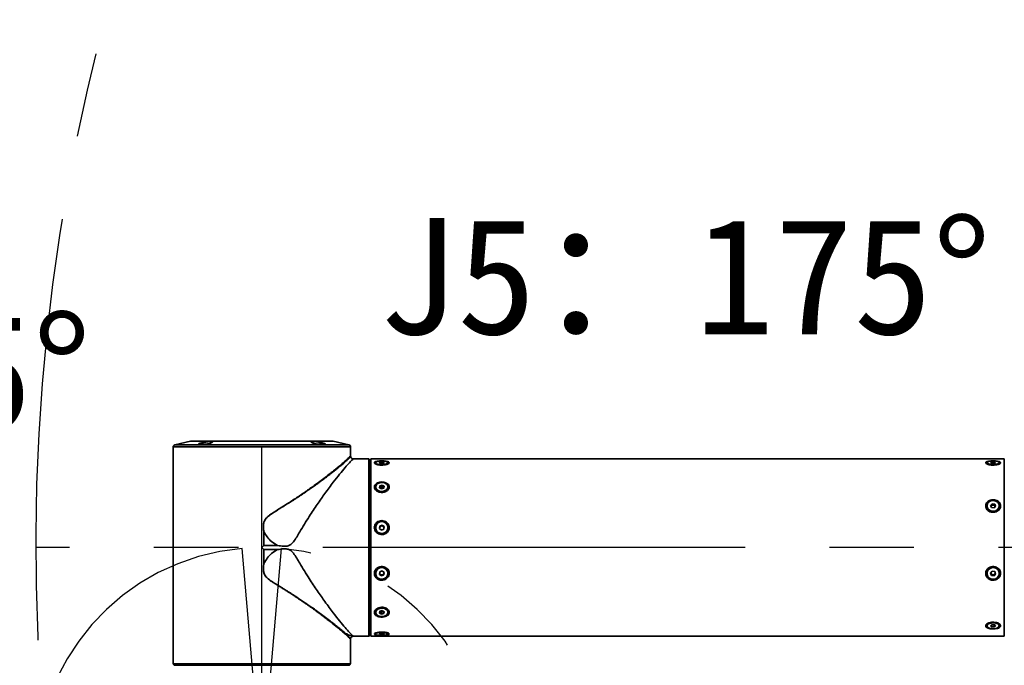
# Model space of a CAD drawing. Header units: millimetres. Extents: x -55 to 731, y 0 to 297.
# Tile 12 of 18: x 241 to 271, y 201 to 220. Entities that reach past the tile are written whole.
import ezdxf

# ---------------------------------------------------------------- set-up
doc = ezdxf.new("R2010")
doc.units = ezdxf.units.MM
doc.linetypes.add('CENTERX2', pattern=[20.32, 12.7, -2.54, 2.54, -2.54])
doc.layers.add('中心线层', color=6, linetype='CENTERX2', lineweight=25)
doc.layers.add('标注层', color=150, linetype='Continuous')
doc.styles.add('SLDTEXTSTYLE0', font='仿宋_GB2312', dxfattribs={"bigfont": 'bigfont'})

msp = doc.modelspace()

# ---------------------------------------------------------------- linework, layer by layer
at = {"color": 7, "linetype": 'Continuous', "lineweight": 35}
for p, q in [((246.54435, 207.38587), (246.07399, 207.28004)), ((250.81827, 207.3875), (246.55899, 207.3875)), ((246.88157, 207.29833), (246.99157, 207.29833)), ((246.99157, 207.29833), (247.02077, 207.29833)), ((250.35587, 207.29833), (250.49569, 207.29833)), ((251.30326, 207.28004), (250.83291, 207.38587)), ((246.02196, 207.215), (246.02196, 200.92166)), ((251.35529, 206.93712), (251.35529, 207.215)), ((251.67529, 206.855), (251.44295, 206.855)), ((251.67529, 206.855), (251.67529, 206.85416)), ((251.90846, 206.85416), (251.67529, 206.85416)), ((251.90846, 201.52167), (251.90846, 206.85416)), ((251.92095, 206.84167), (251.94179, 206.82089)), ((251.94179, 206.82089), (251.94179, 201.555)), ((251.94179, 206.82089), (251.94196, 206.82089)), ((251.94196, 201.555), (251.94196, 206.82089)), ((271.01529, 206.855), (251.96196, 206.855)), ((251.96196, 203.41079), (251.96196, 206.855)), ((252.11063, 206.73912), (252.11063, 206.7015)), ((252.22418, 206.73053), (252.2342, 206.75278)), ((252.28528, 206.71687), (252.22418, 206.73053)), ((252.2342, 206.75278), (252.30531, 206.76138)), ((252.2342, 206.72829), (252.2342, 206.75278)), ((252.35638, 206.72547), (252.28528, 206.71687)), ((252.30531, 206.76138), (252.3664, 206.74772)), ((252.30531, 206.71929), (252.30531, 206.76138)), ((252.3664, 206.74772), (252.35638, 206.72547)), ((252.47996, 206.7015), (252.47996, 206.73912)), ((270.49729, 206.73912), (270.49729, 206.7015)), ((270.6056, 206.74196), (270.65219, 206.75982)), ((270.63537, 206.72126), (270.6056, 206.74196)), ((270.71173, 206.71843), (270.63537, 206.72126)), ((270.65219, 206.75982), (270.72855, 206.75699)), ((270.65219, 206.72063), (270.65219, 206.75982)), ((270.75833, 206.73629), (270.71173, 206.71843)), ((270.72855, 206.75699), (270.75833, 206.73629)), ((270.72855, 206.72488), (270.72855, 206.75699)), ((270.86663, 206.7015), (270.86663, 206.73912)), ((271.01529, 203.41079), (271.01529, 206.855)), ((251.96196, 206.52167), (251.94196, 206.52167)), ((252.11063, 206.00861), (252.11063, 205.98176)), ((252.22418, 205.98706), (252.2342, 206.04284)), ((252.28528, 205.95283), (252.22418, 205.98706)), ((252.23235, 205.98249), (252.2342, 205.99278)), ((252.2342, 206.04284), (252.30531, 206.06439)), ((252.2342, 205.99278), (252.2342, 206.04284)), ((252.2342, 205.99278), (252.26976, 206.00356)), ((252.26976, 206.00356), (252.30531, 206.01433)), ((252.35638, 205.97438), (252.28528, 205.95283)), ((252.30531, 206.06439), (252.3664, 206.03016)), ((252.30531, 206.01433), (252.30531, 206.06439)), ((252.30531, 206.01433), (252.33586, 205.99722)), ((252.33586, 205.99722), (252.35824, 205.98468)), ((252.3664, 206.03016), (252.35638, 205.97438)), ((252.47996, 205.98176), (252.47996, 206.00861)), ((270.49729, 205.44221), (270.49729, 205.42371)), ((270.6056, 205.45078), (270.65219, 205.50486)), ((270.63537, 205.38813), (270.6056, 205.45078)), ((270.61616, 205.42856), (270.62889, 205.44334)), ((270.62889, 205.44334), (270.65219, 205.47038)), ((270.71173, 205.37956), (270.63537, 205.38813)), ((270.65219, 205.50486), (270.72855, 205.49629)), ((270.65219, 205.47038), (270.65219, 205.50486)), ((270.65219, 205.47038), (270.69037, 205.46609)), ((270.69037, 205.46609), (270.72855, 205.46181)), ((270.75833, 205.43364), (270.71173, 205.37956)), ((270.72855, 205.49629), (270.75833, 205.43364)), ((270.72855, 205.46181), (270.72855, 205.49629)), ((270.72855, 205.46181), (270.74344, 205.43048)), ((270.74344, 205.43048), (270.74776, 205.42138)), ((270.86663, 205.42371), (270.86663, 205.44221)), ((248.75086, 204.66625), (248.74956, 204.66615)), ((248.74956, 204.24927), (248.74956, 204.66615)), ((248.75086, 204.66625), (248.75086, 204.24992)), ((252.11063, 204.79036), (252.11063, 204.78148)), ((252.22418, 204.76163), (252.2342, 204.83599)), ((252.28528, 204.716), (252.22418, 204.76163)), ((252.22621, 204.76012), (252.2292, 204.78225)), ((252.2292, 204.78225), (252.2342, 204.81943)), ((252.2342, 204.83599), (252.30531, 204.86471)), ((252.2342, 204.81943), (252.2342, 204.83599)), ((252.2342, 204.81943), (252.26976, 204.83379)), ((252.26976, 204.83379), (252.30531, 204.84816)), ((252.35638, 204.74473), (252.28528, 204.716)), ((252.30531, 204.86471), (252.3664, 204.81908)), ((252.30531, 204.84816), (252.30531, 204.86471)), ((252.30531, 204.84816), (252.33586, 204.82534)), ((252.33586, 204.82534), (252.36438, 204.80404)), ((252.3664, 204.81908), (252.35638, 204.74473)), ((252.47996, 204.78148), (252.47996, 204.79036)), ((248.68863, 204.18833), (248.74956, 204.24927)), ((248.74956, 204.1274), (248.68863, 204.18833)), ((248.74956, 204.24927), (248.7497, 204.2494)), ((248.74956, 203.71052), (248.74956, 204.1274)), ((248.7497, 204.12726), (248.74956, 204.1274)), ((249.15535, 204.24992), (248.75086, 204.24992)), ((248.75086, 204.12674), (249.15537, 204.12674)), ((248.75086, 204.12674), (248.75086, 203.71041)), ((248.74956, 203.71052), (248.75086, 203.71041)), ((252.22418, 203.38258), (252.2342, 203.45559)), ((252.2342, 203.45559), (252.30531, 203.4838)), ((252.30531, 203.4838), (252.3664, 203.439)), ((270.6056, 203.42008), (270.65219, 203.4787)), ((270.65219, 203.4787), (270.72855, 203.46941)), ((270.72855, 203.46941), (270.75833, 203.4015)), ((251.96196, 201.52167), (251.96196, 203.41079)), ((252.11063, 203.42226), (252.11063, 203.41079)), ((252.28528, 203.33778), (252.22418, 203.38258)), ((252.25473, 203.38157), (252.22685, 203.40201)), ((252.28528, 203.35916), (252.25473, 203.38157)), ((252.32083, 203.37327), (252.28528, 203.35916)), ((252.35638, 203.36599), (252.28528, 203.33778)), ((252.28528, 203.35916), (252.28528, 203.33778)), ((252.35638, 203.38737), (252.32083, 203.37327)), ((252.3664, 203.439), (252.35638, 203.36599)), ((252.36139, 203.42387), (252.35638, 203.38737)), ((252.35638, 203.38737), (252.35638, 203.36599)), ((252.36374, 203.44095), (252.36139, 203.42387)), ((252.47996, 203.41079), (252.47996, 203.42226)), ((270.49729, 203.42226), (270.49729, 203.41079)), ((270.63537, 203.35218), (270.6056, 203.42008)), ((270.62048, 203.40751), (270.61164, 203.42768)), ((270.63537, 203.37356), (270.62048, 203.40751)), ((270.63537, 203.37356), (270.63537, 203.35218)), ((270.67355, 203.36891), (270.63537, 203.37356)), ((270.71173, 203.34289), (270.63537, 203.35218)), ((270.71173, 203.36427), (270.67355, 203.36891)), ((270.75833, 203.4015), (270.71173, 203.34289)), ((270.73503, 203.39358), (270.71173, 203.36427)), ((270.71173, 203.36427), (270.71173, 203.34289)), ((270.75228, 203.41528), (270.73503, 203.39358)), ((270.86663, 203.41079), (270.86663, 203.42226)), ((271.01529, 201.52167), (271.01529, 203.41079)), ((252.11063, 202.26831), (252.11063, 202.23957)), ((252.22418, 202.21944), (252.2342, 202.27154)), ((252.25473, 202.25704), (252.23355, 202.26813)), ((252.2342, 202.27154), (252.30531, 202.29167)), ((252.28528, 202.24106), (252.25473, 202.25704)), ((252.30531, 202.29167), (252.3664, 202.25969)), ((252.35638, 202.26118), (252.32083, 202.25112)), ((252.35704, 202.26459), (252.35638, 202.26118)), ((252.35638, 202.26118), (252.35638, 202.20759)), ((252.3664, 202.25969), (252.35638, 202.20759)), ((252.47996, 202.23957), (252.47996, 202.26831)), ((252.28528, 202.18747), (252.22418, 202.21944)), ((252.32083, 202.25112), (252.28528, 202.24106)), ((252.28528, 202.24106), (252.28528, 202.18747)), ((252.35638, 202.20759), (252.28528, 202.18747)), ((251.94196, 201.855), (251.96196, 201.855)), ((270.49729, 201.86956), (270.49729, 201.83484)), ((270.6056, 201.83941), (270.65219, 201.86822)), ((270.63537, 201.80603), (270.6056, 201.83941)), ((270.63537, 201.85782), (270.63537, 201.80603)), ((270.71173, 201.80147), (270.63537, 201.80603)), ((270.65219, 201.86822), (270.72855, 201.86366)), ((270.71173, 201.86466), (270.71173, 201.80147)), ((270.75833, 201.83028), (270.71173, 201.80147)), ((270.72855, 201.86366), (270.75833, 201.83028)), ((270.86663, 201.83484), (270.86663, 201.86956)), ((251.35529, 200.92166), (251.35529, 201.43728)), ((251.44295, 201.52167), (251.90846, 201.52167)), ((251.90846, 201.52167), (251.94179, 201.555)), ((251.94179, 201.555), (251.94196, 201.555)), ((251.96196, 201.52167), (271.01529, 201.52167)), ((252.11063, 201.62883), (252.11063, 201.59051)), ((252.22418, 201.58385), (252.2342, 201.60108)), ((252.28528, 201.57328), (252.22418, 201.58385)), ((252.2342, 201.60108), (252.30531, 201.60774)), ((252.28528, 201.60587), (252.28528, 201.57328)), ((252.35638, 201.57994), (252.28528, 201.57328)), ((252.30531, 201.60774), (252.3664, 201.59717)), ((252.35638, 201.5989), (252.35638, 201.57994)), ((252.3664, 201.59717), (252.35638, 201.57994)), ((252.47996, 201.59051), (252.47996, 201.62883)), ((246.02196, 200.92166), (246.0228, 200.92166)), ((246.0228, 200.92166), (246.0228, 200.6885)), ((251.35445, 200.92166), (251.35529, 200.92166)), ((251.35445, 200.92166), (251.35445, 200.6885)), ((246.0228, 200.6885), (251.35445, 200.6885)), ((246.0353, 200.67601), (246.05607, 200.65516)), ((251.32119, 200.65516), (246.05607, 200.65516)), ((246.05607, 200.65516), (246.05607, 200.655)), ((246.05607, 200.655), (251.32119, 200.655)), ((251.34196, 200.67601), (251.32119, 200.65516)), ((251.32119, 200.65516), (251.32119, 200.655))]:
    msp.add_line(p, q, dxfattribs=at)
at = {"color": 8, "linetype": 'Continuous', "lineweight": 35}
for p, q in [((250.83291, 207.38587), (246.54435, 207.38587)), ((250.57424, 207.215), (246.02196, 207.215)), ((246.07399, 207.28004), (251.30326, 207.28004)), ((251.35529, 207.215), (250.57424, 207.215))]:
    msp.add_line(p, q, dxfattribs=at)
at = {"color": 7, "linetype": 'Continuous', "lineweight": 35, "flags": 128}
for points in [[(251.90846, 206.85416), (251.9174, 206.84522), (251.92095, 206.84167)], [(252.46588, 206.75975), (252.4288, 206.77632), (252.3737, 206.78787), (252.30801, 206.79284), (252.2406, 206.79055), (252.18058, 206.78132), (252.13605, 206.76639), (252.11303, 206.74777), (252.11462, 206.72799), (252.14062, 206.70971), (252.1875, 206.6954), (252.24894, 206.687), (252.31665, 206.68564), (252.38147, 206.6915), (252.43465, 206.70379), (252.46901, 206.72086), (252.47991, 206.74039), (252.46588, 206.75975)], [(270.57019, 206.69626), (270.63084, 206.68738), (270.69839, 206.68549), (270.76373, 206.69085), (270.81802, 206.70272), (270.85394, 206.71951), (270.86663, 206.73895), (270.85438, 206.75841), (270.81884, 206.77527), (270.76482, 206.78724), (270.69961, 206.79272), (270.63201, 206.79096), (270.57116, 206.7822), (270.52528, 206.76762), (270.50055, 206.74919), (270.50033, 206.72941), (270.52463, 206.71093), (270.57019, 206.69626)], [(252.46588, 206.06031), (252.4288, 206.10185), (252.3737, 206.1308), (252.30801, 206.14324), (252.2406, 206.13751), (252.18058, 206.11437), (252.13605, 206.07694), (252.11303, 206.03029), (252.11462, 205.98071), (252.14062, 205.93489), (252.1875, 205.89904), (252.24894, 205.87798), (252.31665, 205.87457), (252.38147, 205.88925), (252.43465, 205.92006), (252.46901, 205.96283), (252.47991, 206.01178), (252.46588, 206.06031)], [(252.12471, 205.93007), (252.11068, 205.97859), (252.11063, 205.98176)], [(252.47996, 205.98176), (252.47756, 205.96009), (252.45454, 205.91343), (252.41001, 205.87601), (252.34999, 205.85287), (252.28258, 205.84713), (252.21689, 205.85958), (252.16178, 205.88853), (252.12471, 205.93007)], [(270.57019, 205.31247), (270.63084, 205.2856), (270.69839, 205.27988), (270.76373, 205.29608), (270.81802, 205.33201), (270.85394, 205.38283), (270.86663, 205.44167), (270.85438, 205.50058), (270.81884, 205.55161), (270.76482, 205.58786), (270.69961, 205.60444), (270.63201, 205.59911), (270.57116, 205.57259), (270.52528, 205.52846), (270.50055, 205.47269), (270.50033, 205.41279), (270.52463, 205.35687), (270.57019, 205.31247)], [(270.74703, 205.42053), (270.74628, 205.42321), (270.74344, 205.43048)], [(252.46588, 204.85927), (252.4288, 204.91464), (252.3737, 204.95324), (252.30801, 204.96983), (252.2406, 204.96218), (252.18058, 204.93133), (252.13605, 204.88144), (252.11303, 204.81925), (252.11462, 204.75316), (252.14062, 204.69209), (252.1875, 204.64429), (252.24894, 204.61622), (252.31665, 204.61167), (252.38147, 204.63125), (252.43465, 204.67232), (252.46901, 204.72933), (252.47991, 204.79458), (252.46588, 204.85927)], [(252.12471, 204.71257), (252.11068, 204.77725), (252.11063, 204.78148)], [(252.35451, 204.74397), (252.3569, 204.74897), (252.35698, 204.74918)], [(252.46588, 203.47845), (252.4288, 203.53283), (252.3737, 203.57072), (252.30801, 203.58701), (252.2406, 203.57951), (252.18058, 203.54921), (252.13605, 203.50023), (252.11303, 203.43916), (252.11462, 203.37426), (252.14062, 203.3143), (252.1875, 203.26736), (252.24894, 203.2398), (252.31665, 203.23533), (252.38147, 203.25456), (252.43465, 203.29489), (252.46901, 203.35087), (252.47991, 203.41494), (252.46588, 203.47845)], [(270.57019, 203.27018), (270.63084, 203.24105), (270.69839, 203.23485), (270.76373, 203.25241), (270.81802, 203.29136), (270.85394, 203.34644), (270.86663, 203.41021), (270.85438, 203.47406), (270.81884, 203.52936), (270.76482, 203.56865), (270.69961, 203.58662), (270.63201, 203.58085), (270.57116, 203.55211), (270.52528, 203.50428), (270.50055, 203.44382), (270.50033, 203.37891), (270.52463, 203.3183), (270.57019, 203.27018)], [(252.46588, 202.28785), (252.4288, 202.32665), (252.3737, 202.35369), (252.30801, 202.36532), (252.2406, 202.35996), (252.18058, 202.33835), (252.13605, 202.30339), (252.11303, 202.25981), (252.11462, 202.2135), (252.14062, 202.17071), (252.1875, 202.13721), (252.24894, 202.11755), (252.31665, 202.11436), (252.38147, 202.12808), (252.43465, 202.15685), (252.46901, 202.1968), (252.47991, 202.24253), (252.46588, 202.28785)], [(270.49729, 201.86956), (270.4973, 201.86985), (270.50999, 201.90119), (270.51063, 201.90195)], [(270.57019, 201.76573), (270.63084, 201.75141), (270.69839, 201.74836), (270.76373, 201.75699), (270.81802, 201.77614), (270.85394, 201.80321), (270.86663, 201.83456), (270.85438, 201.86594), (270.81884, 201.89313), (270.76482, 201.91244), (270.69961, 201.92128), (270.63201, 201.91844), (270.57116, 201.90431), (270.52528, 201.8808), (270.50055, 201.85108), (270.50033, 201.81917), (270.52463, 201.78938), (270.57019, 201.76573)], [(252.46588, 201.60648), (252.4288, 201.61931), (252.3737, 201.62826), (252.30801, 201.6321), (252.2406, 201.63033), (252.18058, 201.62318), (252.13605, 201.61162), (252.11303, 201.59721), (252.11462, 201.58189), (252.14062, 201.56774), (252.1875, 201.55666), (252.24894, 201.55015), (252.31665, 201.5491), (252.38147, 201.55364), (252.43465, 201.56316), (252.46901, 201.57637), (252.47991, 201.59149), (252.46588, 201.60648)], [(246.0228, 200.6885), (246.0317, 200.6796), (246.0353, 200.67601)], [(251.35445, 200.6885), (251.34551, 200.67955), (251.34196, 200.67601)]]:
    msp.add_lwpolyline(points, dxfattribs=at)
at = {"color": 7, "linetype": 'Continuous', "lineweight": 35}
for centre, radius, start, end in [((246.55898, 207.32083), 0.06667, 90, 102.680383), ((246.99157, 207.13424), 0.19755, 123.836323, 131.072217), ((250.38568, 207.13424), 0.19755, 48.59671, 56.163677), ((250.81827, 207.32083), 0.06667, 77.319617, 90), ((246.08863, 207.215), 0.06667, 102.680383, 180), ((251.28863, 207.215), 0.06667, 0, 77.319617), ((252.28577, 205.94338), 0.06227, 104.898645, 143.34901), ((252.29514, 205.92041), 0.08693, 62.068792, 106.973338), ((252.31267, 205.95181), 0.05098, 29.857889, 62.952253), ((270.68196, 205.44065), 0.18544, 185.238716, 354.761284), ((270.67147, 205.40632), 0.05642, 138.998823, 161.175365), ((270.68144, 205.39579), 0.07087, 82.763214, 137.858445), ((270.68466, 205.40024), 0.06611, 27.229083, 85.042252), ((252.29481, 204.78584), 0.18521, 203.305921, 358.649635), ((252.29159, 204.77377), 0.06297, 172.259255, 195.901349), ((252.29379, 204.77315), 0.06523, 111.614362, 171.979234), ((252.29528, 204.77067), 0.06808, 53.413751, 112.012973), ((252.29737, 204.77342), 0.06464, 7.701535, 53.452336), ((252.29529, 203.41632), 0.18476, 1.841164, 178.158836), ((252.3007, 203.43217), 0.06126, 352.218404, 10.143405), ((270.68216, 203.41531), 0.185, 52.906295, 177.846743), ((270.69294, 203.42142), 0.17369, 0.278024, 54.52752), ((252.29187, 203.43286), 0.06332, 190.206144, 234.094017), ((252.29532, 203.43749), 0.06911, 234.027579, 291.661031), ((252.29781, 203.43328), 0.06427, 290.98602, 351.588075), ((270.67701, 203.43228), 0.06172, 179.996699, 203.659575), ((270.68092, 203.43483), 0.06633, 204.32454, 263.616552), ((270.68216, 203.43641), 0.06805, 262.73098, 320.984806), ((270.68635, 203.43246), 0.06231, 321.381694, 352.819743), ((252.27907, 202.30595), 0.05463, 218.28511, 243.538733), ((252.29548, 202.33997), 0.09239, 243.832818, 285.928164), ((252.30455, 202.31521), 0.06613, 284.251821, 314.305269), ((270.80252, 201.86206), 0.06455, 6.674104, 56.402681)]:
    msp.add_arc(centre, radius, start, end, dxfattribs=at)
for points, knots in [([(246.77832, 207.29426), (246.78141, 207.29837), (246.78759, 207.3066), (246.82684, 207.32248), (246.88348, 207.33907), (246.95373, 207.35486), (247.02835, 207.36756), (247.09792, 207.37533), (247.15427, 207.37721), (247.19208, 207.37323), (247.2083, 207.3641), (247.2013, 207.35091), (247.17087, 207.3351), (247.1193, 207.3185), (247.05221, 207.30312), (246.978, 207.29076), (246.90612, 207.28271), (246.84483, 207.27954), (246.80081, 207.2814), (246.77989, 207.2869), (246.77874, 207.29226), (246.77832, 207.29426)], [0, 0, 0, 0, 0.05452111, 0.10900908, 0.16425933, 0.21993856, 0.27515405, 0.32909182, 0.38155176, 0.43313217, 0.48488065, 0.53771377, 0.59198247, 0.64735464, 0.70301891, 0.75810565, 0.812081, 0.86491856, 0.91701416, 0.96900356, 1, 1, 1, 1]), ([(250.1724, 207.36034), (250.17416, 207.36408), (250.17768, 207.37155), (250.21226, 207.37675), (250.26405, 207.37632), (250.32882, 207.37019), (250.39959, 207.35932), (250.46976, 207.34489), (250.5317, 207.32854), (250.57755, 207.31218), (250.60098, 207.2978), (250.59899, 207.28703), (250.57246, 207.28086), (250.5254, 207.27968), (250.46355, 207.2834), (250.39346, 207.29163), (250.32219, 207.30373), (250.25705, 207.31877), (250.20608, 207.33525), (250.17762, 207.34979), (250.17389, 207.35733), (250.1724, 207.36034)], [0, 0, 0, 0, 0.05287338, 0.10578858, 0.15778562, 0.20930074, 0.26138839, 0.31478163, 0.3695572, 0.42515222, 0.48067792, 0.53536112, 0.58886096, 0.64133834, 0.69330919, 0.745434, 0.79830941, 0.85228582, 0.9073393, 0.96299125, 1, 1, 1, 1]), ([(251.44295, 206.85381), (251.44275, 206.85374), (251.442, 206.85349), (251.40306, 206.82288), (251.32199, 206.74027), (251.19679, 206.60019), (251.03029, 206.39974), (250.82572, 206.13998), (250.5969, 205.83283), (250.35245, 205.48516), (250.0964, 205.10069), (249.89185, 204.76618), (249.7368, 204.50549), (249.65552, 204.37325), (249.56894, 204.27892), (249.46838, 204.23071), (249.32758, 204.22228), (249.22049, 204.23947), (249.15535, 204.24992)], [0, 0, 0, 0, 0.02323063, 0.09071333, 0.16001091, 0.24619721, 0.33232287, 0.42044606, 0.52521852, 0.61698678, 0.71029532, 0.82271589, 0.85857225, 0.89456873, 0.91649221, 0.93464015, 0.96025126, 1, 1, 1, 1]), ([(251.44671, 206.85489), (251.43548, 206.8559), (251.41343, 206.85789), (251.38497, 206.87543), (251.36339, 206.9007), (251.35827, 206.92194), (251.35569, 206.93267)], [0, 0, 0, 0, 0.25637875, 0.50339598, 0.74911211, 1, 1, 1, 1]), ([(252.4505, 206.68955), (252.46519, 206.69509), (252.49636, 206.70683), (252.51998, 206.7283), (252.52046, 206.74932), (252.49694, 206.76724), (252.45257, 206.781), (252.3907, 206.79014), (252.31669, 206.79427), (252.23859, 206.79306), (252.16635, 206.78622), (252.10973, 206.77378), (252.07587, 206.75645), (252.06756, 206.73593), (252.08375, 206.71443), (252.12179, 206.69426), (252.17854, 206.67792), (252.24949, 206.66812), (252.32705, 206.66727), (252.39787, 206.67503), (252.43445, 206.68512), (252.4505, 206.68955)], [0, 0, 0, 0, 0.04730445, 0.10038901, 0.15163627, 0.20202559, 0.25311754, 0.30601071, 0.3609029, 0.41717697, 0.47379716, 0.52961079, 0.58358107, 0.63539375, 0.68588863, 0.73660056, 0.78885099, 0.84314323, 0.89907748, 0.95570846, 1, 1, 1, 1]), ([(270.83717, 206.68955), (270.85186, 206.69509), (270.88303, 206.70683), (270.90664, 206.7283), (270.90713, 206.74932), (270.88361, 206.76724), (270.83924, 206.781), (270.77736, 206.79014), (270.70335, 206.79427), (270.62526, 206.79306), (270.55302, 206.78622), (270.4964, 206.77378), (270.46254, 206.75645), (270.45423, 206.73593), (270.47041, 206.71443), (270.50846, 206.69426), (270.5652, 206.67792), (270.63616, 206.66812), (270.71371, 206.66727), (270.78454, 206.67503), (270.82112, 206.68512), (270.83717, 206.68955)], [0, 0, 0, 0, 0.04730349, 0.10038799, 0.1516352, 0.20202493, 0.25311593, 0.30600905, 0.36090257, 0.41717657, 0.4737967, 0.52960921, 0.58358008, 0.6353927, 0.68588752, 0.73659939, 0.78884976, 0.84314059, 0.89907621, 0.95570851, 1, 1, 1, 1]), ([(252.42092, 205.87431), (252.438, 205.88461), (252.47479, 205.90678), (252.51029, 205.95454), (252.52344, 206.00781), (252.51151, 206.05882), (252.47727, 206.10289), (252.42365, 206.13688), (252.3549, 206.15767), (252.27769, 206.16249), (252.20122, 206.14985), (252.13566, 206.12046), (252.08973, 206.0776), (252.06853, 206.02671), (252.07271, 205.97391), (252.10015, 205.92446), (252.14795, 205.88292), (252.21252, 205.85386), (252.28773, 205.84223), (252.36117, 205.84913), (252.40248, 205.86654), (252.42092, 205.87431)], [0, 0, 0, 0, 0.04696296, 0.10114382, 0.1533178, 0.20394681, 0.25450193, 0.30640501, 0.36032849, 0.41602616, 0.47261042, 0.52897372, 0.58397168, 0.63683567, 0.68782228, 0.73822754, 0.78958204, 0.84284694, 0.8980534, 0.95447346, 1, 1, 1, 1]), ([(270.85254, 205.31738), (270.86557, 205.33332), (270.893, 205.36686), (270.90933, 205.42856), (270.90249, 205.49114), (270.87241, 205.54719), (270.8224, 205.59201), (270.75622, 205.62151), (270.68003, 205.63175), (270.6026, 205.62032), (270.53408, 205.58765), (270.48368, 205.53756), (270.45737, 205.47673), (270.4566, 205.41285), (270.47961, 205.35251), (270.52362, 205.30099), (270.58516, 205.26349), (270.65907, 205.24518), (270.7369, 205.25021), (270.80498, 205.27581), (270.83815, 205.30481), (270.85254, 205.31738)], [0, 0, 0, 0, 0.04750785, 0.09994848, 0.15078145, 0.20122494, 0.25277468, 0.3062871, 0.36168731, 0.41818032, 0.4746817, 0.53003488, 0.58334396, 0.63462611, 0.68501807, 0.73608117, 0.78893234, 0.84379056, 0.90004649, 0.95667047, 1, 1, 1, 1]), ([(252.46614, 204.65394), (252.47914, 204.67131), (252.5065, 204.70786), (252.52269, 204.7756), (252.51572, 204.84482), (252.48552, 204.90729), (252.43541, 204.95755), (252.36915, 204.99076), (252.29293, 205.00223), (252.21552, 204.98915), (252.14708, 204.95214), (252.0968, 204.89583), (252.07063, 204.82806), (252.07, 204.75753), (252.09314, 204.69149), (252.13725, 204.63552), (252.19888, 204.59507), (252.27284, 204.57545), (252.35066, 204.58102), (252.41867, 204.60875), (252.45179, 204.64028), (252.46614, 204.65394)], [0, 0, 0, 0, 0.047511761, 0.099941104, 0.150767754, 0.20121266, 0.252772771, 0.306297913, 0.361703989, 0.418202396, 0.474698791, 0.530043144, 0.58333992, 0.634613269, 0.685005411, 0.736075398, 0.788939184, 0.843805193, 0.900068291, 0.956689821, 1, 1, 1, 1]), ([(248.75171, 204.66523), (248.75159, 204.66549), (248.75142, 204.66584), (248.75111, 204.66614), (248.75097, 204.66623), (248.75089, 204.66625), (248.75086, 204.66625)], [0, 0, 0, 0, 0.62714011, 0.83841453, 0.92190004, 1, 1, 1, 1]), ([(249.15535, 204.24991), (249.09425, 204.28785), (248.98024, 204.35864), (248.84426, 204.50318), (248.78256, 204.61121), (248.75171, 204.66523)], [0, 0, 0, 0, 0.36605444, 0.68303106, 1, 1, 1, 1]), ([(248.7497, 204.2494), (248.74982, 204.2495), (248.75007, 204.24971), (248.75048, 204.24989), (248.75076, 204.24991), (248.75086, 204.24992)], [0, 0, 0, 0, 0.35368092, 0.77177473, 1, 1, 1, 1]), ([(248.75086, 204.12674), (248.7507, 204.12676), (248.75032, 204.12681), (248.74995, 204.12705), (248.74974, 204.12722), (248.7497, 204.12726)], [0, 0, 0, 0, 0.37442607, 0.86349883, 1, 1, 1, 1]), ([(249.15537, 204.12675), (249.09426, 204.08881), (248.98023, 204.01801), (248.84425, 203.87347), (248.78256, 203.76544), (248.75171, 203.71143)], [0, 0, 0, 0, 0.36609985, 0.683084, 1, 1, 1, 1]), ([(251.44295, 201.52285), (251.44275, 201.52292), (251.442, 201.52318), (251.40306, 201.55378), (251.32199, 201.63639), (251.19679, 201.77647), (251.03029, 201.97692), (250.82572, 202.23669), (250.5969, 202.54384), (250.35245, 202.89151), (250.0964, 203.27598), (249.89185, 203.61049), (249.7368, 203.87117), (249.65552, 204.00341), (249.56894, 204.09774), (249.46838, 204.14595), (249.32759, 204.15439), (249.2205, 204.1372), (249.15537, 204.12674)], [0, 0, 0, 0, 0.0232307, 0.09071362, 0.16001143, 0.24619801, 0.33232392, 0.42044742, 0.52522023, 0.61698879, 0.71029762, 0.82271856, 0.85857503, 0.89457163, 0.91649518, 0.93464318, 0.96025438, 1, 1, 1, 1]), ([(251.15491, 201.62248), (251.11438, 201.65744), (251.03109, 201.72927), (250.87127, 201.86073), (250.71303, 201.98635), (250.56826, 202.09779), (250.44388, 202.19162), (250.31333, 202.28789), (250.17753, 202.38574), (250.06852, 202.46272), (249.98716, 202.51925), (249.93374, 202.55606), (249.87513, 202.59606), (249.8112, 202.63925), (249.74181, 202.68564), (249.66767, 202.73468), (249.59651, 202.78122), (249.53644, 202.82009), (249.48507, 202.85313), (249.41967, 202.89479), (249.33901, 202.94548), (249.23214, 203.01201), (249.11501, 203.08467), (248.98379, 203.16886), (248.86625, 203.25313), (248.78915, 203.33664), (248.75412, 203.40932), (248.73585, 203.48339), (248.7325, 203.58535), (248.74345, 203.66566), (248.74956, 203.71052)], [0, 0, 0, 0, 0.08069708, 0.16582409, 0.25024435, 0.29963316, 0.34941255, 0.39984652, 0.44930967, 0.49870142, 0.51542598, 0.53369057, 0.55349399, 0.57483762, 0.59772028, 0.62214334, 0.64730888, 0.66645315, 0.67957547, 0.69611142, 0.72815636, 0.75490597, 0.79500612, 0.83573351, 0.87584254, 0.90662567, 0.9219996, 0.93755219, 0.96512779, 1, 1, 1, 1]), ([(251.20555, 201.6022), (251.16982, 201.63387), (251.11836, 201.67948), (251.03519, 201.74895), (250.97467, 201.79856), (250.91282, 201.84837), (250.85073, 201.89768), (250.78907, 201.94597), (250.69405, 202.01942), (250.56992, 202.11329), (250.41495, 202.22743), (250.26406, 202.33587), (250.11671, 202.43926), (249.95729, 202.54862), (249.79815, 202.65509), (249.63508, 202.76144), (249.49891, 202.84852), (249.38924, 202.91716), (249.29421, 202.97598), (249.20091, 203.03329), (249.1332, 203.07527), (249.08457, 203.10583), (249.05378, 203.12613), (249.00909, 203.15172), (248.9853, 203.17644), (248.96821, 203.1822), (248.96821, 203.18221), (248.96819, 203.18222), (248.96817, 203.18224), (248.96812, 203.18227), (248.96804, 203.18233), (248.96788, 203.18243), (248.96758, 203.18265), (248.96696, 203.18308), (248.96559, 203.18403), (248.96166, 203.18676), (248.94905, 203.19561), (248.90518, 203.22717), (248.84296, 203.2771), (248.776, 203.35683), (248.73757, 203.45598), (248.73287, 203.57913), (248.74516, 203.66541), (248.75171, 203.71143)], [0, 0, 0, 0, 0.07716857, 0.11113317, 0.14373854, 0.17490244, 0.20451238, 0.2325601, 0.25904689, 0.32904075, 0.38498007, 0.43662198, 0.4933594, 0.53838981, 0.59667018, 0.64788083, 0.69202366, 0.72215945, 0.74727255, 0.77729824, 0.80519787, 0.80736062, 0.82052372, 0.83294649, 0.84583911, 0.84584244, 0.84584399, 0.84584765, 0.84585471, 0.84586682, 0.84588869, 0.8459306, 0.84600911, 0.84616594, 0.8464969, 0.84725312, 0.8497552, 0.8580305, 0.8877017, 0.90914118, 0.9349956, 0.96532285, 1, 1, 1, 1]), ([(248.75086, 203.71041), (248.75089, 203.71042), (248.75097, 203.71043), (248.75111, 203.71053), (248.75142, 203.71083), (248.75159, 203.71117), (248.75171, 203.71143)], [0, 0, 0, 0, 0.07811049, 0.16157682, 0.37285213, 1, 1, 1, 1]), ([(252.4505, 203.26367), (252.46519, 203.27884), (252.49636, 203.31104), (252.51998, 203.37505), (252.52046, 203.44395), (252.49695, 203.50889), (252.45257, 203.56383), (252.3907, 203.60351), (252.31669, 203.62249), (252.23859, 203.61684), (252.16635, 203.5861), (252.10973, 203.53422), (252.07587, 203.46891), (252.06756, 203.39929), (252.08375, 203.33313), (252.12179, 203.27596), (252.17854, 203.23256), (252.24949, 203.20761), (252.32705, 203.20553), (252.39787, 203.22498), (252.43445, 203.25187), (252.4505, 203.26367)], [0, 0, 0, 0, 0.04730452, 0.1003888, 0.15163589, 0.20202567, 0.25311735, 0.30601053, 0.3609028, 0.41717686, 0.47379707, 0.52961094, 0.5835815, 0.63539357, 0.68588846, 0.7366005, 0.78885096, 0.8431431, 0.89907736, 0.9557083, 1, 1, 1, 1]), ([(270.83717, 203.26367), (270.85186, 203.27884), (270.88303, 203.31104), (270.90664, 203.37505), (270.90713, 203.44395), (270.88361, 203.50889), (270.83924, 203.56383), (270.77736, 203.60351), (270.70335, 203.62249), (270.62526, 203.61684), (270.55302, 203.5861), (270.4964, 203.53422), (270.46254, 203.46891), (270.45423, 203.39929), (270.47041, 203.33313), (270.50846, 203.27596), (270.5652, 203.23256), (270.63616, 203.20761), (270.71371, 203.20553), (270.78454, 203.22498), (270.82112, 203.25187), (270.83717, 203.26367)], [0, 0, 0, 0, 0.04730356, 0.10038778, 0.15163482, 0.20202502, 0.25311574, 0.30600886, 0.36090247, 0.41717647, 0.4737966, 0.52960936, 0.58358051, 0.63539252, 0.68588735, 0.73659933, 0.78884973, 0.84314045, 0.8990761, 0.95570835, 1, 1, 1, 1]), ([(252.51591, 202.21433), (252.51786, 202.2294), (252.52183, 202.26019), (252.49927, 202.30703), (252.45676, 202.34834), (252.39598, 202.37916), (252.32268, 202.39485), (252.24455, 202.39207), (252.1715, 202.37025), (252.11337, 202.33254), (252.07758, 202.2851), (252.0673, 202.23501), (252.08168, 202.18804), (252.11813, 202.14796), (252.17358, 202.11766), (252.2436, 202.09991), (252.32118, 202.09714), (252.39706, 202.1105), (252.46057, 202.13922), (252.50102, 202.176), (252.51163, 202.20332), (252.51591, 202.21433)], [0, 0, 0, 0, 0.04831481, 0.09870452, 0.14969205, 0.20242754, 0.25718423, 0.31338487, 0.37002131, 0.42593765, 0.48007885, 0.53204367, 0.58259002, 0.63323175, 0.68533405, 0.73947341, 0.79531173, 0.85193062, 0.90820524, 0.9630014, 1, 1, 1, 1]), ([(270.90596, 201.83484), (270.90386, 201.84545), (270.89955, 201.86715), (270.86525, 201.89851), (270.81264, 201.92459), (270.74423, 201.94147), (270.6672, 201.94586), (270.59052, 201.9362), (270.52439, 201.91372), (270.47764, 201.88236), (270.45552, 201.84746), (270.45881, 201.81382), (270.48545, 201.78453), (270.53258, 201.76143), (270.59658, 201.74602), (270.67174, 201.73969), (270.74961, 201.74345), (270.82026, 201.75752), (270.87363, 201.78095), (270.90194, 201.80824), (270.90482, 201.82727), (270.90596, 201.83484)], [0, 0, 0, 0, 0.04837182, 0.09891623, 0.15075492, 0.2046072, 0.26025265, 0.31682872, 0.37322185, 0.42828893, 0.48123427, 0.53227241, 0.58267221, 0.63397369, 0.68716545, 0.74231237, 0.79870588, 0.85528347, 0.9108896, 0.96454633, 1, 1, 1, 1]), ([(251.15493, 201.62245), (251.16335, 201.61909), (251.18017, 201.61236), (251.19708, 201.60559), (251.20553, 201.60221)], [0, 0, 0, 0, 0.50000364, 1, 1, 1, 1]), ([(251.35572, 201.4442), (251.35777, 201.45336), (251.36184, 201.47149), (251.37833, 201.4942), (251.4, 201.51189), (251.41775, 201.51709), (251.4267, 201.51972)], [0, 0, 0, 0, 0.25318926, 0.50098848, 0.74839933, 1, 1, 1, 1]), ([(251.41721, 201.51713), (251.41769, 201.51736), (251.42663, 201.52172), (251.43687, 201.52175), (251.44657, 201.52177)], [0, 0, 0, 0, 0.05350447, 1, 1, 1, 1]), ([(252.51591, 201.59917), (252.50986, 201.60447), (252.4974, 201.61537), (252.45231, 201.63077), (252.39081, 201.64269), (252.3167, 201.6486), (252.23863, 201.64683), (252.16638, 201.63738), (252.10976, 201.62222), (252.07587, 201.60457), (252.06757, 201.58754), (252.08369, 201.57305), (252.12194, 201.56204), (252.17137, 201.55499), (252.21026, 201.55316), (252.22616, 201.55241)], [0, 0, 0, 0, 0.07195076, 0.14809822, 0.22688968, 0.30866453, 0.39249396, 0.47683921, 0.5599805, 0.64038301, 0.71756805, 0.79279012, 0.86833307, 0.94616749, 1, 1, 1, 1]), ([(252.36327, 201.55245), (252.37596, 201.55294), (252.41371, 201.5544), (252.46482, 201.56118), (252.50647, 201.57267), (252.5222, 201.58614), (252.5177, 201.59547), (252.51591, 201.59917)], [0, 0, 0, 0, 0.12568698, 0.37389942, 0.61524636, 0.84697223, 1, 1, 1, 1])]:
    msp.add_open_spline(points, degree=3, knots=knots, dxfattribs=at)
at = {"color": 8, "linetype": 'Continuous', "lineweight": 35}
for points, knots in [([(248.74956, 204.66615), (248.74473, 204.70032), (248.73582, 204.76331), (248.7334, 204.85823), (248.74355, 204.93394), (248.76542, 204.99249), (248.79643, 205.04681), (248.84935, 205.10515), (248.94627, 205.18297), (249.07579, 205.26739), (249.23638, 205.36736), (249.39074, 205.46333), (249.54897, 205.56425), (249.69878, 205.66223), (249.85166, 205.76436), (249.9943, 205.86202), (250.13155, 205.95819), (250.27917, 206.06384), (250.43426, 206.17764), (250.59427, 206.29852), (250.74403, 206.41473), (250.88164, 206.52462), (251.00436, 206.6255), (251.1113, 206.71605), (251.20141, 206.7946), (251.27299, 206.85942), (251.32335, 206.90685), (251.35185, 206.93537), (251.3528, 206.9366), (251.3532, 206.93712)], [0, 0, 0, 0, 0.02089152, 0.03850839, 0.05741494, 0.06669219, 0.07621474, 0.09514717, 0.11396289, 0.151554, 0.18908029, 0.22983232, 0.26389476, 0.30645535, 0.34337829, 0.38267622, 0.42041461, 0.45653625, 0.50853497, 0.55868001, 0.60822717, 0.66088923, 0.71141244, 0.76007681, 0.81173886, 0.86225878, 0.91148346, 0.96280733, 1, 1, 1, 1]), ([(251.35556, 206.93136), (251.35443, 206.92955), (251.35201, 206.92567), (251.32959, 206.89723), (251.29715, 206.8624), (251.26128, 206.82643), (251.22763, 206.79449), (251.18906, 206.75943), (251.14518, 206.72081), (251.09945, 206.68157), (251.05112, 206.64101), (251.00092, 206.59958), (250.94169, 206.55146), (250.87241, 206.49607), (250.80228, 206.44095), (250.73287, 206.38721), (250.66563, 206.33582), (250.5899, 206.27867), (250.50509, 206.21557), (250.42066, 206.15368), (250.33776, 206.09375), (250.25747, 206.03642), (250.16964, 205.97454), (250.07399, 205.90808), (249.99423, 205.85348), (249.9322, 205.81149), (249.88927, 205.78264), (249.84155, 205.75078), (249.78891, 205.71591), (249.72023, 205.67079), (249.64424, 205.62139), (249.57017, 205.57378), (249.52439, 205.5446), (249.50039, 205.52937), (249.49128, 205.52361), (249.44386, 205.49361), (249.35637, 205.439), (249.22517, 205.35828), (249.09461, 205.27765), (248.98431, 205.20687), (248.90222, 205.14737), (248.84316, 205.0973), (248.79269, 205.04147), (248.75958, 204.98088), (248.74346, 204.92359), (248.73662, 204.87236), (248.73523, 204.8116), (248.73994, 204.74189), (248.74779, 204.69078), (248.75171, 204.66523)], [0, 0, 0, 0, 0.03800687, 0.08128084, 0.12404322, 0.1480558, 0.17342577, 0.19777728, 0.22195547, 0.248709, 0.26886269, 0.29140452, 0.31638642, 0.34386328, 0.37388871, 0.39502875, 0.41811253, 0.44316557, 0.47021124, 0.49926898, 0.52109368, 0.5444911, 0.5694673, 0.59602298, 0.62415421, 0.63436166, 0.64572972, 0.65825863, 0.6719496, 0.68680142, 0.71132497, 0.72993195, 0.74261848, 0.74553187, 0.74778771, 0.74938628, 0.78073097, 0.81210503, 0.84456941, 0.8748228, 0.89198584, 0.90617045, 0.9217764, 0.9373875, 0.94752183, 0.95771147, 0.96865203, 0.98432686, 1, 1, 1, 1]), ([(251.35527, 201.43728), (251.35275, 201.44015), (251.34767, 201.44592), (251.30682, 201.48555), (251.24505, 201.54305), (251.18549, 201.59553), (251.15493, 201.62246)], [0, 0, 0, 0, 0.25017541, 0.50322355, 0.7451154, 1, 1, 1, 1]), ([(251.20555, 201.60221), (251.24374, 201.58693), (251.32552, 201.55422), (251.39412, 201.52677), (251.42364, 201.51498), (251.41712, 201.51758), (251.41696, 201.51764)], [0, 0, 0, 0, 0.34284861, 0.73425641, 0.99341896, 1, 1, 1, 1]), ([(251.20555, 201.6022), (251.2211, 201.58788), (251.25107, 201.56028), (251.28761, 201.52409), (251.31708, 201.49269), (251.33936, 201.46763), (251.35168, 201.45118), (251.35747, 201.44257), (251.35565, 201.44518), (251.35557, 201.4453)], [0, 0, 0, 0, 0.165488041, 0.31894048, 0.487207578, 0.655475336, 0.823765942, 0.991975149, 1, 1, 1, 1])]:
    msp.add_open_spline(points, degree=3, knots=knots, dxfattribs=at)
at = {"layer": '中心线层', "linetype": 'CENTERX2'}
for q in [(248.68863, 207.18312), (248.09597, 204.16245), (249.28129, 204.16245)]:
    msp.add_line((248.68863, 197.38833), q, dxfattribs=at)
at = {"layer": '中心线层'}
msp.add_line((364.82196, 204.18833), (241.88863, 204.18833), dxfattribs=at)
at = {"layer": '中心线层', "linetype": 'CENTERX2'}
for centre, radius, start in [((303.35529, 204.18833), 61.46667, 95), ((248.68863, 197.38833), 6.8, 95.000005)]:
    msp.add_arc(centre, radius, start, 85, dxfattribs=at)

# ---------------------------------------------------------------- texts
at = {"layer": '标注层', "char_height": 3.5, "attachment_point": 1, "style": 'SLDTEXTSTYLE0'}
for insert in [(252.17984, 214.10149), (225.11643, 211.18957)]:
    msp.add_mtext('J5\\M+18146175\\M+1818B', dxfattribs=dict(at, insert=insert))

doc.saveas('drawing.dxf')
